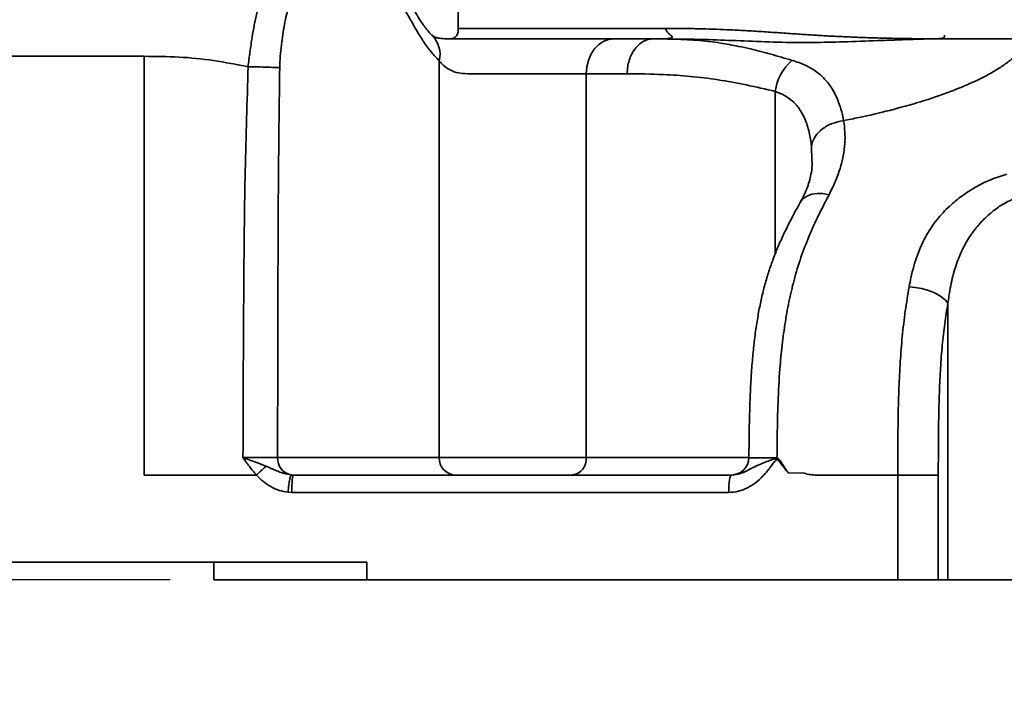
# Model space of a CAD drawing. Header units: millimetres. Extents: x -10540 to 6039, y -7467 to 6433.
# Tile 158 of 236: x -4751 to -4469, y 105 to 296. Entities that reach past the tile are written whole.
import ezdxf

# ---------------------------------------------------------------- set-up
doc = ezdxf.new("R2010")
doc.units = ezdxf.units.MM
doc.header["$LTSCALE"] = 8
doc.header["$PDSIZE"] = -1
doc.layers.get('Defpoints').update_dxf_attribs({"true_color": 0x5e5e5e})
doc.dimstyles.new('ISO-25', dxfattribs={"dimscale": 20, "dimtxt": 5, "dimasz": 6, "dimexe": 6, "dimexo": 0.625, "dimtad": 1, "dimtoh": 1, "dimdec": 0, "dimtxsty": 'Standard', "dimcen": 2.5, "dimclrd": 1, "dimclre": 1, "dimclrt": 4, "dimadec": 1, "dimazin": 2, "dimtfac": 1, "dimtdec": 0, "dimtmove": 0, "dimatfit": 0, "dimfxl": 1, "dimarcsym": 0})

# ---------------------------------------------------------------- blocks, each defined once
blk = doc.blocks.new('*D83')
at = {"color": 1, "lineweight": -2, "transparency": 16777216}
for p, q in [((-4190.83, 508.96), (-4190.83, -88.06)), ((-4390.83, 112.7), (-4390.83, -88.06)), ((-4510.83, 31.94), (-4630.83, 31.94)), ((-4390.83, 31.94), (-4190.83, 31.94)), ((-4070.83, 31.94), (-3639.53, 31.94))]:
    blk.add_line(p, q, dxfattribs=at)
at = {"color": 1, "transparency": 16777216}
for points in [[(-4510.83, 51.94), (-4510.83, 11.94), (-4390.83, 31.94)], [(-4070.83, 51.94), (-4070.83, 11.94), (-4190.83, 31.94)]]:
    blk.add_solid(points, dxfattribs=at)
at = {"layer": 'Defpoints', "color": 0, "transparency": 16777216}
for p in [(-4190.83, 521.46), (-4390.83, 125.2), (-4190.83, 31.94)]:
    blk.add_point(p, dxfattribs=at)
at = {"color": 4, "transparency": 16777216, "insert": (-3795.18, 115.23), "char_height": 100, "attachment_point": 5}
blk.add_mtext('{\\H1.4x;200}', dxfattribs=at)
blk = doc.blocks.new('*D86')
at = {"color": 1, "lineweight": -2, "transparency": 16777216}
for p, q in [((-6322.53, 1953.41), (-6322.53, -622.79)), ((-4390.83, 112.7), (-4390.83, -622.79)), ((-4510.83, -502.79), (-6202.53, -502.79))]:
    blk.add_line(p, q, dxfattribs=at)
at = {"color": 1, "transparency": 16777216}
for points in [[(-6202.53, -482.79), (-6202.53, -522.79), (-6322.53, -502.79)], [(-4510.83, -482.79), (-4510.83, -522.79), (-4390.83, -502.79)]]:
    blk.add_solid(points, dxfattribs=at)
at = {"layer": 'Defpoints', "color": 0, "transparency": 16777216}
for p in [(-6322.53, 1965.91), (-4390.83, 125.2), (-6322.53, -502.79)]:
    blk.add_point(p, dxfattribs=at)
at = {"color": 4, "transparency": 16777216, "insert": (-5356.68, -420.29), "char_height": 100, "attachment_point": 5}
blk.add_mtext('{\\H1.4x;1932}', dxfattribs=at)
blk = doc.blocks.new('*D89')
at = {"color": 1, "lineweight": -2, "transparency": 16777216}
for p, q in [((-4417.71, 735.17), (-5044.16, 735.17)), ((-4924.16, 255.17), (-4924.16, 615.17)), ((-4708.39, 135.17), (-5044.16, 135.17))]:
    blk.add_line(p, q, dxfattribs=at)
at = {"color": 1, "transparency": 16777216}
for points in [[(-4944.16, 615.17), (-4904.16, 615.17), (-4924.16, 735.17)], [(-4944.16, 255.17), (-4904.16, 255.17), (-4924.16, 135.17)]]:
    blk.add_solid(points, dxfattribs=at)
at = {"layer": 'Defpoints', "color": 0, "transparency": 16777216}
for p in [(-4924.16, 735.17), (-4405.21, 735.17), (-4695.89, 135.17)]:
    blk.add_point(p, dxfattribs=at)
at = {"color": 4, "transparency": 16777216, "insert": (-5007.44, 435.17), "char_height": 100, "attachment_point": 5, "rotation": 90}
blk.add_mtext('{\\H1.4x;600}', dxfattribs=at)

msp = doc.modelspace()

# ---------------------------------------------------------------- linework, layer by layer
at = {"linetype": 'Continuous', "lineweight": 35}
for p, q in [((-4625.83, 298.17), (-4625.83, 293.17)), ((-4584.94, 290.17), (-4588.94, 290.17)), ((-4581.24, 290.17), (-4570.86, 290.17)), ((-4570.86, 290.17), (-4569.95, 290.17)), ((-4567.51, 290.16), (-4569.95, 290.17)), ((-4567.51, 290.17), (-4568.66, 290.17)), ((-4567.95, 290.18), (-4567.1, 290.19)), ((-4715.83, 165.17), (-4715.83, 285.17)), ((-4631.28, 170.17), (-4631.28, 283.9)), ((-4577.44, 280.17), (-4589.17, 280.17)), ((-4589.17, 280.17), (-4589.17, 170.17)), ((-4534.99, 228.62), (-4534.99, 275.13)), ((-4524.52, 255.17), (-4524.62, 259.38)), ((-4524.52, 255.03), (-4524.52, 255.17)), ((-4485.54, 135.17), (-4485.54, 214.39)), ((-4677.6, 170.17), (-4631.28, 170.17)), ((-4631.28, 170.17), (-4589.17, 170.17)), ((-4589.17, 170.17), (-4542.66, 170.17)), ((-4687.53, 165.17), (-4715.83, 165.17)), ((-4687.51, 165.17), (-4687.53, 165.17)), ((-4683.67, 165.17), (-4687.51, 165.17)), ((-4673.6, 165.2), (-4672.97, 165.17)), ((-4547.42, 165.17), (-4547.34, 165.17)), ((-4527.21, 165.84), (-4531.21, 165.71)), ((-4499.88, 165.17), (-4523.6, 165.17)), ((-4499.88, 135.17), (-4499.88, 165.17)), ((-4488.29, 165.17), (-4488.29, 135.17)), ((-4673.52, 160.17), (-4674.6, 160.22)), ((-4652.04, 140.17), (-4795.83, 140.17)), ((-4695.89, 140.17), (-4695.89, 135.17)), ((-4652.04, 140.17), (-4652.04, 135.17)), ((-4652.04, 135.17), (-4695.89, 135.17)), ((-4499.88, 135.17), (-4652.04, 135.17)), ((-4488.29, 135.17), (-4499.88, 135.17)), ((-4485.54, 135.17), (-4488.29, 135.17)), ((-4466.68, 135.17), (-4485.54, 135.17))]:
    msp.add_line(p, q, dxfattribs=at)
at = {"linetype": 'Continuous', "lineweight": 35, "flags": 128}
for points in [[(-4581.24, 290.17), (-4582.79, 289.98), (-4584.27, 289.41), (-4585.64, 288.48), (-4586.85, 287.24), (-4587.83, 285.72), (-4588.56, 284), (-4589.01, 282.12), (-4589.17, 280.17)], [(-4527.84, 243.3), (-4527.7, 243.53), (-4526.89, 244.46), (-4525.81, 245.17), (-4524.49, 245.64), (-4522.98, 245.86), (-4521.33, 245.82), (-4519.6, 245.51)], [(-4496.65, 219.15), (-4494.88, 218.96), (-4493.11, 218.62), (-4491.4, 218.15), (-4489.81, 217.56), (-4488.38, 216.86), (-4487.17, 216.08), (-4486.21, 215.25), (-4485.54, 214.39)]]:
    msp.add_lwpolyline(points, dxfattribs=at)
at = {"linetype": 'Continuous', "lineweight": 35}
for centre, radius, start, end in [((-4638.85, 285.69), 7.79, 346.7117, 45.1013), ((-4521.29, 273.47), 13.81, 130.1512, 173.068), ((-4672.79, 169.95), 4.82, 177.3517, 260.2847), ((-4626.53, 169.91), 4.75, 176.8916, 266.5109), ((-4593.72, 169.71), 4.57, 277.3335, 5.8122), ((-4547.56, 170.17), 5, 270.0169, 359.9512)]:
    msp.add_arc(centre, radius, start, end, dxfattribs=at)
for points, knots in [([(-4686.02, 282.19), (-4686.02, 282.19), (-4685.99, 282.9), (-4685.82, 284.32), (-4685.4, 287.15), (-4684.79, 291.62), (-4683.6, 297.6), (-4681.88, 304.12), (-4679.74, 310.11), (-4677.64, 314.55), (-4675.74, 317.72), (-4674.16, 319.92), (-4672.5, 321.81), (-4670.74, 323.41), (-4668.9, 324.67), (-4667.03, 325.63), (-4664.93, 326.13), (-4662.09, 326.11), (-4658.88, 325.13), (-4656.37, 323.76), (-4655.21, 322.69), (-4655.21, 322.68)], [0, 0, 0, 0, 0.000001, 0.023902, 0.047853, 0.096305, 0.177379, 0.259974, 0.34085, 0.42376, 0.468846, 0.513934, 0.560556, 0.607182, 0.656239, 0.705303, 0.756285, 0.807319, 0.902324, 0.999403, 1, 1, 1, 1]), ([(-4644.46, 304.59), (-4645.16, 305.77), (-4646.56, 308.13), (-4648.81, 311.19), (-4650.83, 313.41), (-4653.14, 315.43), (-4655.75, 317.1), (-4658.71, 317.97), (-4661.32, 317.81), (-4663.54, 317.01), (-4665.96, 315.5), (-4668.5, 312.99), (-4670.91, 309.27), (-4672.89, 304.79), (-4674.46, 299.82), (-4675.69, 294.34), (-4676.42, 289.38), (-4676.87, 285.22), (-4676.96, 283.01), (-4677, 281.9)], [0, 0, 0, 0, 0.061634, 0.123355, 0.184915, 0.219123, 0.296878, 0.374541, 0.426797, 0.479303, 0.531641, 0.602298, 0.672908, 0.736228, 0.799592, 0.86457, 0.929576, 0.964832, 1, 1, 1, 1]), ([(-4633.35, 291.2), (-4633.36, 291.21), (-4633.55, 291.37), (-4634.08, 291.93), (-4634.91, 292.92), (-4635.91, 294.26), (-4637.03, 295.95), (-4638.29, 298.03), (-4639.87, 300.76), (-4641.88, 304.36), (-4643.55, 307.46), (-4644.57, 309.24), (-4644.69, 309.45)], [0, 0, 0, 0, 0.003196, 0.081656, 0.16341, 0.252489, 0.351009, 0.462817, 0.574958, 0.753475, 0.971602, 1, 1, 1, 1]), ([(-4631.28, 283.9), (-4632.07, 284.71), (-4633.65, 286.34), (-4635.88, 289.48), (-4638.02, 292.96), (-4640.87, 298.07), (-4643.01, 301.95), (-4644.46, 304.59)], [0, 0, 0, 0, 0.161046, 0.322223, 0.487464, 0.652778, 1, 1, 1, 1]), ([(-4630.46, 290.28), (-4630.73, 290.31), (-4631.32, 290.36), (-4631.86, 290.47), (-4632.35, 290.61), (-4632.89, 290.86), (-4633.21, 291.08), (-4633.34, 291.22), (-4633.36, 291.25)], [0, 0, 0, 0, 0.1190217, 0.2529601, 0.3824123, 0.6443009, 0.9217382, 1, 1, 1, 1]), ([(-4628.83, 290.17), (-4628.4, 290.18), (-4627.76, 290.19), (-4626.96, 290.46), (-4626.46, 290.81), (-4626.11, 291.31), (-4625.84, 292.11), (-4625.83, 292.74), (-4625.83, 293.17)], [0, 0, 0, 0, 0.255784, 0.381083, 0.5, 0.618917, 0.744216, 1, 1, 1, 1]), ([(-4625.83, 293.17), (-4625.74, 293.17), (-4625.57, 293.17), (-4624.14, 293.17), (-4621.98, 293.17), (-4619.31, 293.17), (-4617.22, 293.17), (-4615.73, 293.17), (-4615.07, 293.17), (-4614.38, 293.17), (-4613.67, 293.17), (-4612.93, 293.17), (-4612.17, 293.17), (-4611.38, 293.17), (-4609.29, 293.17), (-4605.75, 293.17), (-4600.47, 293.17), (-4595.15, 293.17), (-4589.93, 293.17), (-4584.95, 293.16), (-4580.31, 293.16), (-4576.1, 293.16), (-4572.41, 293.16), (-4569.3, 293.16), (-4567.41, 293.16), (-4566.58, 293.16)], [0, 0, 0, 0, 0.083099, 0.170817, 0.263152, 0.326629, 0.392119, 0.405221, 0.4184, 0.431657, 0.444991, 0.458404, 0.471894, 0.485461, 0.499106, 0.577167, 0.649012, 0.714642, 0.774057, 0.827255, 0.874237, 0.915003, 0.949552, 0.977885, 1, 1, 1, 1]), ([(-4567.1, 290.19), (-4566.94, 290.19), (-4566.53, 290.19), (-4566.02, 290.24), (-4565.65, 290.27), (-4565.39, 290.31), (-4565.1, 290.35), (-4564.8, 290.43), (-4564.64, 290.5), (-4564.55, 290.56), (-4564.5, 290.62), (-4564.46, 290.74), (-4564.73, 291.07), (-4565.34, 291.47), (-4565.89, 292.03), (-4566.12, 292.4), (-4566.29, 292.7), (-4566.45, 292.96), (-4566.58, 293.16)], [0, 0, 0, 0, 0.070109, 0.174589, 0.206855, 0.225874, 0.282831, 0.323511, 0.339065, 0.352755, 0.366205, 0.38112, 0.439052, 0.689882, 0.844675, 0.864006, 0.896414, 1, 1, 1, 1]), ([(-4566.58, 293.16), (-4566.03, 293.16), (-4565.15, 293.16), (-4563.79, 293.16), (-4562.49, 293.15), (-4561.1, 293.14), (-4559.71, 293.12), (-4558.32, 293.1), (-4556.06, 293.06), (-4552.93, 292.97), (-4549.49, 292.84), (-4546.56, 292.71), (-4544.21, 292.58), (-4541.8, 292.44), (-4539.43, 292.3), (-4536.95, 292.13), (-4534.48, 291.96), (-4531.92, 291.78), (-4528.85, 291.57), (-4525.26, 291.33), (-4521.11, 291.08), (-4516.94, 290.85), (-4512.71, 290.66), (-4508.06, 290.49), (-4502.96, 290.35), (-4498.33, 290.27), (-4494.56, 290.22), (-4492.37, 290.2), (-4490.76, 290.2), (-4489.81, 290.21), (-4488.91, 290.22), (-4488.14, 290.24), (-4487.54, 290.27), (-4487.12, 290.34), (-4486.89, 290.41), (-4486.73, 290.5), (-4486.61, 290.65), (-4486.51, 290.9), (-4486.49, 291.1), (-4486.48, 291.23)], [0, 0, 0, 0, 0.024474, 0.039509, 0.059941, 0.081424, 0.09977, 0.119858, 0.141046, 0.19527, 0.250234, 0.28116, 0.312754, 0.343242, 0.375358, 0.404726, 0.438015, 0.469289, 0.500528, 0.552177, 0.601105, 0.650396, 0.700347, 0.749794, 0.811477, 0.874599, 0.905884, 0.937216, 0.947065, 0.958856, 0.968583, 0.976423, 0.984269, 0.98819, 0.990357, 0.992121, 0.993977, 0.996056, 1, 1, 1, 1]), ([(-4486.48, 291.23), (-4486.49, 291.13), (-4486.51, 290.95), (-4486.58, 290.71), (-4486.7, 290.52), (-4486.89, 290.41), (-4487.14, 290.33), (-4487.5, 290.28), (-4487.89, 290.25), (-4488.31, 290.23), (-4488.73, 290.21), (-4489.2, 290.2), (-4489.54, 290.2), (-4489.77, 290.19), (-4490.04, 290.19), (-4490.39, 290.18), (-4490.77, 290.18), (-4491.04, 290.18), (-4491.23, 290.18), (-4491.33, 290.17), (-4491.34, 290.17)], [0, 0, 0, 0, 0.049383, 0.092837, 0.128932, 0.163811, 0.208299, 0.274207, 0.366744, 0.428465, 0.506372, 0.600472, 0.688989, 0.698663, 0.73015, 0.841679, 0.895569, 0.9427, 0.991911, 1, 1, 1, 1]), ([(-4630.7, 290.31), (-4630.31, 290.26), (-4629.03, 290.1), (-4626.58, 290.19), (-4622.87, 290.16), (-4618.22, 290.18), (-4612.42, 290.17), (-4606.47, 290.17), (-4600.64, 290.17), (-4595, 290.17), (-4589.82, 290.17), (-4585.07, 290.17), (-4582.53, 290.17), (-4581.24, 290.17)], [0, 0, 0, 0, 0.029448, 0.097843, 0.151152, 0.255746, 0.363372, 0.467958, 0.575579, 0.680172, 0.787793, 0.892353, 1, 1, 1, 1]), ([(-4590.77, 290.17), (-4591.16, 290.17), (-4595.2, 290.17), (-4601.82, 290.17), (-4610.51, 290.17), (-4617.78, 290.17), (-4623.12, 290.17), (-4625.5, 290.17), (-4626.34, 290.17)], [0, 0, 0, 0, 0.022865, 0.238691, 0.453822, 0.668188, 0.881717, 1, 1, 1, 1]), ([(-4624.25, 290.17), (-4624.14, 290.17), (-4622.24, 290.17), (-4620.14, 290.17), (-4618.16, 290.17)], [0, 0, 0, 0, 0.059945, 1, 1, 1, 1]), ([(-4569.95, 290.17), (-4569.95, 290.17), (-4569.16, 290.17), (-4568.38, 290.16), (-4567.61, 290.15), (-4567.61, 290.15)], [0, 0, 0, 0, 0.000017, 0.999983, 1, 1, 1, 1]), ([(-4567.61, 290.15), (-4567.61, 290.15), (-4566.82, 290.14), (-4566.05, 290.14), (-4565.28, 290.12), (-4565.28, 290.12)], [0, 0, 0, 0, 0.000017, 0.999983, 1, 1, 1, 1]), ([(-4491.34, 290.17), (-4492.12, 290.14), (-4493.49, 290.09), (-4495.94, 290.02), (-4499.51, 289.89), (-4505.84, 289.65), (-4514.02, 289.35), (-4523.21, 289.11), (-4532.37, 289.13), (-4541.62, 289.47), (-4550.77, 289.86), (-4559.45, 290.11), (-4564.8, 290.14), (-4567.48, 290.16)], [0, 0, 0, 0, 0.027476, 0.049039, 0.087512, 0.156153, 0.278738, 0.388488, 0.498621, 0.624064, 0.749248, 0.874379, 1, 1, 1, 1]), ([(-4565.28, 290.12), (-4565.28, 290.12), (-4563.59, 290.08), (-4561.3, 290.01), (-4559.05, 289.87), (-4558.52, 289.84), (-4558.52, 289.84)], [0, 0, 0, 0, 0.0000059, 0.765885, 0.9999941, 1, 1, 1, 1]), ([(-4558.52, 289.84), (-4558.52, 289.84), (-4558.33, 289.82), (-4558.15, 289.81), (-4557.97, 289.8), (-4557.97, 289.8)], [0, 0, 0, 0, 0.000072, 0.999928, 1, 1, 1, 1]), ([(-4557.97, 289.8), (-4557.97, 289.8), (-4557.78, 289.78), (-4557.6, 289.77), (-4557.42, 289.76), (-4557.42, 289.76)], [0, 0, 0, 0, 0.000072, 0.999928, 1, 1, 1, 1]), ([(-4557.42, 289.76), (-4557.42, 289.76), (-4556.33, 289.67), (-4555.24, 289.57), (-4554.15, 289.44), (-4554.15, 289.44)], [0, 0, 0, 0, 0.0000122, 0.9999878, 1, 1, 1, 1]), ([(-4554.15, 289.44), (-4554.15, 289.44), (-4554.06, 289.44), (-4553.97, 289.43), (-4553.89, 289.41), (-4553.89, 289.41)], [0, 0, 0, 0, 0.000152, 0.999848, 1, 1, 1, 1]), ([(-4553.89, 289.41), (-4553.89, 289.41), (-4552.82, 289.29), (-4550.07, 288.91), (-4547.3, 288.39), (-4545.55, 288.03), (-4545.55, 288.03)], [0, 0, 0, 0, 0.000005, 0.394967, 0.999995, 1, 1, 1, 1]), ([(-4545.55, 288.03), (-4545.55, 288.03), (-4544.44, 287.79), (-4541.38, 287.12), (-4536.3, 285.81), (-4532.23, 284.61), (-4530.19, 284.02)], [0, 0, 0, 0, 0.000003, 0.229622, 0.614301, 1, 1, 1, 1]), ([(-4462.49, 290.17), (-4463.08, 289.19), (-4464.27, 287.24), (-4466.7, 284.78), (-4469.41, 282.68), (-4473.28, 280.23), (-4478.4, 277.64), (-4485.45, 274.75), (-4493.38, 272.07), (-4502.18, 269.63), (-4509.55, 267.91), (-4513.97, 267.04), (-4515.41, 266.75)], [0, 0, 0, 0, 0.057707, 0.115468, 0.173369, 0.231235, 0.346876, 0.462554, 0.616799, 0.771064, 0.925316, 1, 1, 1, 1]), ([(-4715.83, 285.17), (-4712.52, 285.15), (-4705.88, 285.11), (-4695.9, 284.1), (-4689.32, 282.83), (-4686.02, 282.19)], [0, 0, 0, 0, 0.331224, 0.664544, 1, 1, 1, 1]), ([(-4687.52, 170.17), (-4687.46, 187.61), (-4687.36, 215), (-4686.98, 252.35), (-4686.34, 272.24), (-4686.02, 282.19)], [0, 0, 0, 0, 0.466966, 0.73344, 1, 1, 1, 1]), ([(-4589.17, 280.17), (-4590.06, 280.17), (-4591.88, 280.17), (-4595.23, 280.17), (-4598.96, 280.17), (-4602.95, 280.17), (-4607.15, 280.17), (-4611.36, 280.17), (-4615.55, 280.17), (-4619.51, 280.19), (-4623.21, 280.12), (-4626.33, 280.38), (-4628.81, 281.49), (-4630.33, 282.74), (-4631.06, 283.63), (-4631.28, 283.9)], [0, 0, 0, 0, 0.081338, 0.165034, 0.246372, 0.330068, 0.411406, 0.495102, 0.57644, 0.660136, 0.741474, 0.825532, 0.895339, 0.968114, 1, 1, 1, 1]), ([(-4530.19, 284.02), (-4528.89, 283.59), (-4527.59, 283.17), (-4526.45, 282.62), (-4526.45, 282.62)], [0, 0, 0, 0, 0.999989, 1, 1, 1, 1]), ([(-4526.45, 282.62), (-4526.45, 282.62), (-4525.22, 282.05), (-4523.04, 280.78), (-4520.5, 278.42), (-4519.2, 276.63), (-4518.62, 275.68), (-4518.62, 275.68)], [0, 0, 0, 0, 0.000004, 0.349372, 0.674505, 0.999996, 1, 1, 1, 1]), ([(-4677, 281.9), (-4677.13, 271.99), (-4677.38, 252.17), (-4677.53, 214.92), (-4677.57, 187.59), (-4677.6, 170.17)], [0, 0, 0, 0, 0.266182, 0.532414, 1, 1, 1, 1]), ([(-4534.99, 275.13), (-4537.77, 275.77), (-4543.33, 277.05), (-4551.44, 278.53), (-4559.36, 279.5), (-4568.17, 280.09), (-4574, 280.14), (-4577.44, 280.17)], [0, 0, 0, 0, 0.182507, 0.364987, 0.549986, 0.735007, 1, 1, 1, 1]), ([(-4524.62, 259.38), (-4524.8, 260.72), (-4525.18, 263.43), (-4526.31, 266.99), (-4527.86, 269.95), (-4529.76, 272.17), (-4532.11, 273.96), (-4534.02, 274.74), (-4534.99, 275.13)], [0, 0, 0, 0, 0.199043, 0.400413, 0.554894, 0.713067, 0.854298, 1, 1, 1, 1]), ([(-4518.62, 275.68), (-4518.62, 275.68), (-4518.5, 275.47), (-4517.89, 274.43), (-4517.37, 273.33), (-4517.01, 272.43), (-4517.01, 272.43)], [0, 0, 0, 0, 0.000011, 0.202507, 0.999989, 1, 1, 1, 1]), ([(-4517.01, 272.43), (-4517.01, 272.43), (-4516.98, 272.37), (-4516.96, 272.31), (-4516.94, 272.25), (-4516.94, 272.25)], [0, 0, 0, 0, 0.000202, 0.999798, 1, 1, 1, 1]), ([(-4516.94, 272.25), (-4516.94, 272.25), (-4516.55, 271.26), (-4516.16, 269.99), (-4515.83, 268.72), (-4515.77, 268.46), (-4515.77, 268.46)], [0, 0, 0, 0, 0.00001, 0.802663, 0.99999, 1, 1, 1, 1]), ([(-4515.77, 268.46), (-4515.77, 268.46), (-4515.74, 268.32), (-4515.7, 268.18), (-4515.68, 268.04), (-4515.68, 268.04)], [0, 0, 0, 0, 0.000093, 0.999907, 1, 1, 1, 1]), ([(-4515.68, 268.04), (-4515.68, 268.04), (-4515.65, 267.89), (-4515.62, 267.75), (-4515.58, 267.6), (-4515.58, 267.6)], [0, 0, 0, 0, 0.0000893, 0.9999107, 1, 1, 1, 1]), ([(-4524.62, 259.38), (-4524.61, 259.4), (-4524.6, 259.55), (-4524.44, 260.53), (-4523.68, 262.31), (-4521.61, 264.44), (-4518.77, 266.06), (-4516.55, 266.49), (-4515.44, 266.7)], [0, 0, 0, 0, 0.007268, 0.042542, 0.281957, 0.52132, 0.760659, 1, 1, 1, 1]), ([(-4515.41, 266.76), (-4515.27, 265.68), (-4514.98, 263.51), (-4515.03, 260.14), (-4515.47, 256.62), (-4516.39, 252.95), (-4517.73, 249.24), (-4518.98, 246.76), (-4519.6, 245.51)], [0, 0, 0, 0, 0.151123, 0.303189, 0.474997, 0.646817, 0.823402, 1, 1, 1, 1]), ([(-4515.58, 267.6), (-4515.58, 267.6), (-4515.55, 267.31), (-4515.5, 267.03), (-4515.45, 266.75), (-4515.45, 266.75)], [0, 0, 0, 0, 0.000046, 0.999954, 1, 1, 1, 1]), ([(-4515.45, 266.75), (-4515.45, 266.75), (-4515.45, 266.73), (-4515.45, 266.72), (-4515.44, 266.7)], [0, 0, 0, 0, 0.000942, 1, 1, 1, 1]), ([(-4515.44, 266.7), (-4515.44, 266.71), (-4515.44, 266.72), (-4515.43, 266.73), (-4515.42, 266.74), (-4515.41, 266.75), (-4515.41, 266.76)], [0, 0, 0, 0, 0.250144, 0.500192, 0.750144, 1, 1, 1, 1]), ([(-4524.47, 255.03), (-4524.47, 254.63), (-4524.45, 253.41), (-4524.71, 251.52), (-4525.22, 249.31), (-4525.98, 247.16), (-4526.84, 245.18), (-4527.58, 243.85), (-4527.88, 243.32)], [0, 0, 0, 0, 0.104365, 0.323888, 0.513671, 0.688419, 0.875945, 1, 1, 1, 1]), ([(-4496.65, 219.15), (-4496.48, 220.01), (-4495.88, 223.15), (-4494.43, 228.24), (-4491.93, 233.76), (-4488.77, 238.42), (-4485.38, 242.09), (-4481.62, 245.17), (-4477.69, 247.71), (-4473.35, 249.92), (-4470.21, 250.93), (-4468.64, 251.44)], [0, 0, 0, 0, 0.058521, 0.212595, 0.3666, 0.487597, 0.608515, 0.707292, 0.805971, 0.903065, 1, 1, 1, 1]), ([(-4519.6, 245.51), (-4520.52, 243.74), (-4522.38, 240.19), (-4525, 234.51), (-4527.41, 228.44), (-4529.41, 222.14), (-4530.97, 215.64), (-4532.16, 209.12), (-4533.07, 202.42), (-4533.8, 194.72), (-4534.25, 186.04), (-4534.44, 177.53), (-4534.49, 172.22), (-4534.51, 170.12)], [0, 0, 0, 0, 0.092787, 0.185855, 0.278562, 0.370854, 0.452152, 0.533856, 0.6158, 0.697427, 0.81133, 0.9253, 1, 1, 1, 1]), ([(-4527.83, 243.3), (-4528.25, 242.55), (-4529.37, 240.56), (-4531.1, 237.28), (-4532.92, 233.53), (-4534.52, 229.9), (-4535.91, 226.32), (-4537.16, 222.64), (-4538.26, 218.84), (-4539.19, 214.86), (-4539.99, 210.72), (-4540.68, 206.31), (-4541.25, 201.58), (-4541.71, 196.51), (-4542.06, 191.02), (-4542.31, 184.95), (-4542.48, 177.93), (-4542.53, 172.91), (-4542.55, 170.14)], [0, 0, 0, 0, 0.041188, 0.109183, 0.170939, 0.228137, 0.281945, 0.333212, 0.388117, 0.440327, 0.493439, 0.550441, 0.609947, 0.672892, 0.740444, 0.814357, 0.897773, 1, 1, 1, 1]), ([(-4466.68, 244.37), (-4467.79, 243.83), (-4470.01, 242.76), (-4473, 240.55), (-4475.72, 238.07), (-4478.29, 235.07), (-4480.54, 231.57), (-4482.6, 227.22), (-4484.2, 222.24), (-4485.09, 217.78), (-4485.44, 215.12), (-4485.54, 214.39)], [0, 0, 0, 0, 0.09291, 0.186126, 0.284726, 0.383409, 0.505711, 0.628129, 0.784786, 0.9415, 1, 1, 1, 1]), ([(-4499.88, 165.17), (-4499.88, 169.34), (-4499.88, 177.69), (-4499.68, 188.53), (-4499.23, 197.59), (-4498.64, 204.95), (-4497.8, 212.23), (-4497.03, 216.84), (-4496.65, 219.15)], [0, 0, 0, 0, 0.225793, 0.452047, 0.586609, 0.721107, 0.860577, 1, 1, 1, 1]), ([(-4485.54, 214.39), (-4485.86, 212.46), (-4486.5, 208.59), (-4487.2, 202.33), (-4487.69, 195.82), (-4488.09, 187.4), (-4488.28, 177.16), (-4488.28, 169.17), (-4488.29, 165.17)], [0, 0, 0, 0, 0.128447, 0.256944, 0.390968, 0.525066, 0.76209, 1, 1, 1, 1]), ([(-4687.52, 170.17), (-4686.89, 170.17), (-4685.14, 170.17), (-4682.32, 170.17), (-4679.43, 170.17), (-4678.21, 170.17), (-4677.6, 170.17)], [0, 0, 0, 0, 0.1575231, 0.4383485, 0.7191742, 1, 1, 1, 1]), ([(-4687.52, 170.17), (-4686.32, 169.74), (-4684.04, 168.94), (-4681.88, 168.08), (-4680.86, 167.67)], [0, 0, 0, 0, 0.525558, 1, 1, 1, 1]), ([(-4683.67, 165.17), (-4684.35, 165.97), (-4685.73, 167.57), (-4686.92, 169.3), (-4687.52, 170.17)], [0, 0, 0, 0, 0.4998436, 1, 1, 1, 1]), ([(-4531.21, 165.71), (-4531.41, 165.95), (-4531.8, 166.4), (-4532.39, 167.14), (-4532.87, 167.77), (-4533.28, 168.3), (-4533.56, 168.68), (-4533.85, 169.03), (-4534.09, 169.31), (-4534.3, 169.49), (-4534.44, 169.54), (-4534.53, 169.54), (-4534.61, 169.53), (-4534.71, 169.48), (-4534.83, 169.39), (-4535.15, 169.09), (-4535.64, 168.43), (-4536.29, 167.58), (-4537, 166.66), (-4537.72, 165.8), (-4538.91, 164.47), (-4540.58, 162.94), (-4542.95, 161.42), (-4545.53, 160.38), (-4547.39, 160.24), (-4548.32, 160.17)], [0, 0, 0, 0, 0.040955, 0.080243, 0.125416, 0.146322, 0.169669, 0.188122, 0.207139, 0.219452, 0.223354, 0.22711, 0.230956, 0.235113, 0.24188, 0.250675, 0.293691, 0.35104, 0.392135, 0.448734, 0.500481, 0.630465, 0.75028, 0.87542, 1, 1, 1, 1]), ([(-4547.39, 165.17), (-4546.58, 165.27), (-4544.79, 165.5), (-4542.83, 166.56), (-4540.96, 167.5), (-4539.48, 168.19), (-4538.03, 168.81), (-4536.65, 169.31), (-4535.35, 169.84), (-4534.44, 169.83), (-4534.1, 169.82)], [0, 0, 0, 0, 0.169526, 0.377697, 0.502514, 0.643736, 0.733959, 0.829983, 0.937129, 1, 1, 1, 1]), ([(-4542.42, 170.14), (-4542.45, 170.14), (-4542.55, 170.13), (-4541.52, 170.12), (-4539.48, 170.11), (-4536.95, 170.11), (-4535.19, 170.12), (-4534.51, 170.12)], [0, 0, 0, 0, 0.1101746, 0.3554971, 0.6007962, 0.8460778, 1, 1, 1, 1]), ([(-4534.51, 170.12), (-4534.5, 170.11), (-4534.37, 170.02), (-4534.23, 169.92), (-4534.1, 169.82)], [0, 0, 0, 0, 0.03903, 1, 1, 1, 1]), ([(-4534.1, 169.82), (-4533.94, 169.66), (-4533.6, 169.31), (-4533.25, 168.71), (-4532.91, 168.2), (-4532.5, 167.54), (-4532.07, 166.9), (-4531.68, 166.35), (-4531.49, 166.1), (-4531.38, 165.95), (-4531.29, 165.83), (-4531.23, 165.74), (-4531.21, 165.72), (-4531.21, 165.71), (-4531.21, 165.71), (-4531.21, 165.71), (-4531.21, 165.71), (-4531.21, 165.71), (-4531.21, 165.71), (-4531.21, 165.71), (-4531.21, 165.71), (-4531.21, 165.71)], [0, 0, 0, 0, 0.13507, 0.290365, 0.414419, 0.499933, 0.750066, 0.875167, 0.905127, 0.937721, 0.984877, 0.996362, 0.999103, 0.999481, 0.99974, 0.999828, 0.999892, 0.999919, 0.999944, 0.999971, 1, 1, 1, 1]), ([(-4680.86, 167.67), (-4681.06, 167.5), (-4681.47, 167.16), (-4682.17, 166.55), (-4682.91, 165.88), (-4683.41, 165.41), (-4683.67, 165.17)], [0, 0, 0, 0, 0.255565, 0.5, 0.744435, 1, 1, 1, 1]), ([(-4680.86, 167.67), (-4679.93, 167.28), (-4678.24, 166.56), (-4675.89, 165.57), (-4674.32, 165.32), (-4673.6, 165.2)], [0, 0, 0, 0, 0.397006, 0.723069, 1, 1, 1, 1]), ([(-4674.6, 160.22), (-4675.47, 160.36), (-4676.77, 160.58), (-4678.41, 161.23), (-4679.95, 162.01), (-4681.77, 163.27), (-4683.02, 164.52), (-4683.67, 165.17)], [0, 0, 0, 0, 0.249228, 0.373805, 0.499732, 0.739685, 1, 1, 1, 1]), ([(-4673.6, 165.2), (-4673.69, 165.13), (-4673.81, 165.03), (-4673.99, 164.45), (-4674.12, 163.89), (-4674.25, 163.18), (-4674.42, 161.97), (-4674.53, 160.94), (-4674.6, 160.22)], [0, 0, 0, 0, 0.271912, 0.38905, 0.5, 0.61095, 0.728088, 1, 1, 1, 1]), ([(-4673.52, 160.17), (-4673.52, 160.92), (-4673.51, 161.98), (-4673.45, 163.22), (-4673.39, 163.95), (-4673.31, 164.51), (-4673.17, 165.07), (-4673.05, 165.13), (-4672.97, 165.17)], [0, 0, 0, 0, 0.273177, 0.389879, 0.5, 0.610121, 0.726823, 1, 1, 1, 1]), ([(-4672.97, 165.17), (-4658.96, 165.17), (-4630.93, 165.17), (-4589.05, 165.17), (-4561.28, 165.17), (-4547.39, 165.17)], [0, 0, 0, 0, 0.33337, 0.66663, 1, 1, 1, 1]), ([(-4548.32, 160.17), (-4548.31, 160.92), (-4548.3, 161.98), (-4548.2, 163.22), (-4548.09, 163.95), (-4547.96, 164.51), (-4547.73, 165.07), (-4547.53, 165.13), (-4547.39, 165.17)], [0, 0, 0, 0, 0.273177, 0.389879, 0.5, 0.610121, 0.726823, 1, 1, 1, 1]), ([(-4523.6, 165.17), (-4524.22, 165.21), (-4525.44, 165.28), (-4526.62, 165.65), (-4527.21, 165.84)], [0, 0, 0, 0, 0.499666, 1, 1, 1, 1])]:
    msp.add_open_spline(points, degree=3, knots=knots, dxfattribs=at)
for points in [[(-4569.95, 290.17), (-4570.44, 290.13), (-4571.41, 290.06), (-4572.83, 289.47), (-4574.13, 288.54), (-4575.27, 287.29), (-4576.21, 285.76), (-4576.9, 284.02), (-4577.35, 282.13), (-4577.41, 280.82), (-4577.44, 280.17)], [(-4491.34, 290.17), (-4486.63, 290.17), (-4477.2, 290.17), (-4467.39, 290.17), (-4462.49, 290.17)], [(-4715.83, 285.17), (-4729.14, 285.17), (-4755.78, 285.17), (-4782.48, 285.17), (-4795.83, 285.17)], [(-4686.02, 282.19), (-4685.09, 282.17), (-4683.24, 282.14), (-4680.67, 282.07), (-4678.46, 281.99), (-4677.49, 281.93), (-4677, 281.9)], [(-4499.88, 165.17), (-4498.67, 165.17), (-4496.26, 165.17), (-4492.77, 165.17), (-4489.86, 165.17), (-4488.81, 165.17), (-4488.29, 165.17)], [(-4548.32, 160.17), (-4562.16, 160.17), (-4589.85, 160.17), (-4631.6, 160.17), (-4659.55, 160.17), (-4673.52, 160.17)]]:
    msp.add_open_spline(points, degree=3, dxfattribs=at)

# ---------------------------------------------------------------- dimensions: what is measured, and where the dimension line sits
for base, p2, picture, middle in [((-6322.53, -502.79), (-6322.53, 1965.91), '*D86', (-5356.68, -420.29)), ((-4190.83, 31.94), (-4190.83, 521.46), '*D83', (-3795.18, 115.23))]:
    dim = msp.add_linear_dim(base=base, p1=(-4390.83, 125.2), p2=p2, text='{\\H1.4x;<>}', dimstyle='ISO-25')
    dim.commit()
    dim.dimension.update_dxf_attribs({"geometry": picture, "text_midpoint": middle})
dim = msp.add_linear_dim(base=(-4924.16, 735.17), p1=(-4695.89, 135.17), p2=(-4405.21, 735.17), angle=90, text='{\\H1.4x;<>}', dimstyle='ISO-25')
dim.commit()
dim.dimension.update_dxf_attribs({"geometry": '*D89', "text_midpoint": (-5007.44, 435.17)})

doc.saveas('drawing.dxf')
